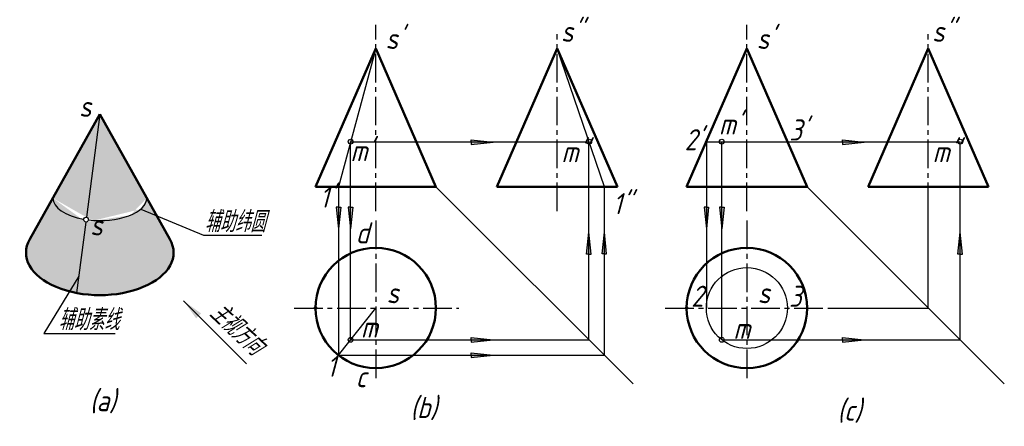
# Model space of a CAD drawing. Header units: millimetres. Extents: x 1103 to 1266, y 134 to 202.
import ezdxf

# ---------------------------------------------------------------- set-up
doc = ezdxf.new("R2010")
doc.units = ezdxf.units.MM
doc.header["$LTSCALE"] = 0.5
doc.linetypes.add('CENTER2', pattern=[28.575, 19.05, -3.175, 3.175, -3.175])
doc.layers.add('尺寸层', color=221, linetype='Continuous')
doc.layers.add('细实线层', color=7, linetype='Continuous')
for name, color, linetype, lineweight in [('文字层', 227, 'Continuous', 20), ('点画线层', 3, 'CENTER2', 25), ('粗实线层', 7, 'Continuous', 50)]:
    doc.layers.add(name, color=color, linetype=linetype, lineweight=lineweight)
doc.styles.add('工程字体（斜）', font='gbeitc.shx', dxfattribs={"bigfont": 'gbcbig.shx'})
doc.styles.add('工程斜体', font='gbeitc.shx', dxfattribs={"bigfont": 'gbcbig.shx'})
doc.dimstyles.new('gb35', dxfattribs={"dimtxt": 3.5, "dimasz": 3.5, "dimexe": 2.5, "dimexo": 0, "dimgap": 1, "dimtad": 1, "dimdsep": 46, "dimtxsty": '工程字体（斜）', "dimcen": 0, "dimadec": 0, "dimazin": 0, "dimtfac": 1, "dimtmove": 0, "dimatfit": 3, "dimfxl": 0, "dimarcsym": 0})

# ---------------------------------------------------------------- blocks, each defined once
blk = doc.blocks.new('jt')
h = blk.add_hatch(color=256)
h.paths.add_polyline_path([(0, 0), (-0.76, -7.26), (0, -7.26)])
h.paths.add_polyline_path([(0, 0), (0, -7.26), (0.76, -7.26)])
for p, q in [((-0.76, -7.26), (0, 0)), ((0.76, -7.26), (0, 0)), ((0, -7.26), (-0.76, -7.26)), ((0, -7.26), (0.76, -7.26))]:
    blk.add_line(p, q)
blk = doc.blocks.new('箭头')
at = {"layer": '细实线层', "ltscale": 0.5}
blk.add_blockref('jt', (0, 0), dxfattribs=at)

msp = doc.modelspace()

# ---------------------------------------------------------------- hatches: boundary and pattern name
at = {"layer": '细实线层', "ltscale": 0.5}
h = msp.add_hatch(color=256, dxfattribs=at)
h.set_gradient(color1=(0, 0, 255), one_color=1, tint=1, name='CYLINDER')
edge = h.paths.add_edge_path()
edge.add_ellipse((1115.96, 172.17), major_axis=(-7.8, 0), ratio=0.480441, start_angle=435.9929, end_angle=510.7676, ccw=False)
edge.add_arc((1113.68, 168.59), 0.4, 262.5724, 352.4014, ccw=False)
edge.add_line((1113.62, 168.19), (1112.09, 156.41))
edge.add_ellipse((1115.96, 163.11), major_axis=(-12.25, 0), ratio=0.57735, start_angle=431.5651, end_angle=558.3629)
edge.add_line((1127.58, 165.34), (1125.41, 169.23))
edge.add_line((1125.41, 169.23), (1122.77, 170.34))
edge = h.paths.add_edge_path()
edge.add_arc((1113.68, 168.59), 0.4, -7.5986, 82.5724, ccw=False)
edge.add_ellipse((1115.96, 172.17), major_axis=(-7.8, 0), ratio=0.480441, start_angle=435.9929, end_angle=540)
edge.add_line((1123.76, 172.17), (1115.96, 186.11))
edge.add_line((1115.96, 186.11), (1113.73, 168.98))
edge = h.paths.add_edge_path()
edge.add_line((1115.96, 186.11), (1108.16, 172.17))
edge.add_ellipse((1115.96, 172.17), major_axis=(-7.8, 0), ratio=0.480441, start_angle=360, end_angle=429.9112)
edge.add_arc((1113.68, 168.59), 0.4, 82.5724, 170.8369, ccw=False)
edge.add_line((1113.73, 168.98), (1115.96, 186.11))
edge = h.paths.add_edge_path()
edge.add_arc((1113.68, 168.59), 0.4, 170.8369, 262.5724, ccw=False)
edge.add_ellipse((1115.96, 172.17), major_axis=(-7.8, 0), ratio=0.480441, start_angle=360, end_angle=429.9112, ccw=False)
edge.add_line((1108.16, 172.17), (1104.34, 165.34))
edge.add_ellipse((1115.96, 163.11), major_axis=(-12.25, 0), ratio=0.57735, start_angle=341.6371, end_angle=425.6199)
edge.add_line((1110.91, 156.67), (1112.46, 159.22))
edge.add_line((1112.46, 159.22), (1113.62, 168.19))
edge = h.paths.add_edge_path()
edge.add_ellipse((1115.96, 172.17), major_axis=(-7.8, 0), ratio=0.480441, start_angle=510.7676, end_angle=540, ccw=False)
edge.add_line((1122.77, 170.34), (1125.41, 169.23))
edge.add_line((1125.41, 169.23), (1123.76, 172.17))
edge = h.paths.add_edge_path()
edge.add_ellipse((1115.96, 163.11), major_axis=(-12.25, 0), ratio=0.57735, start_angle=425.6199, end_angle=431.5651)
edge.add_line((1112.09, 156.41), (1112.46, 159.22))
edge.add_line((1112.46, 159.22), (1110.91, 156.67))
h.paths.add_polyline_path([(1113.49, 170.33), (1116.63, 170.33), (1116.63, 165.08), (1113.49, 165.08)], flags=24)

# ---------------------------------------------------------------- linework, layer by layer
at = {"layer": '点画线层', "color": 7, "ltscale": 0.5}
for p, q in [((1161.77, 169.97), (1161.77, 200.96)), ((1223.39, 169.97), (1223.39, 200.96)), ((1191.89, 169.97), (1191.89, 199.38)), ((1253.51, 169.97), (1253.51, 199.38)), ((1161.77, 168.44), (1161.77, 141.86)), ((1223.39, 168.44), (1223.39, 141.86)), ((1148.21, 153.9), (1175.56, 153.9)), ((1209.82, 153.9), (1237.18, 153.9))]:
    msp.add_line(p, q, dxfattribs=at)
at = {"layer": '粗实线层', "color": 7, "ltscale": 0.5}
for p, q in [((1161.77, 197.02), (1151.77, 174.02)), ((1161.77, 197.02), (1171.77, 174.02)), ((1191.89, 197.02), (1181.89, 174.02)), ((1191.89, 197.02), (1201.89, 174.02)), ((1223.39, 197.02), (1213.39, 174.02)), ((1223.39, 197.02), (1233.39, 174.02)), ((1253.51, 197.02), (1243.51, 174.02)), ((1253.51, 197.02), (1263.51, 174.02)), ((1115.96, 186.11), (1104.34, 165.34)), ((1115.96, 186.11), (1127.58, 165.34)), ((1171.77, 174.02), (1151.77, 174.02)), ((1201.89, 174.02), (1181.89, 174.02)), ((1233.39, 174.02), (1213.39, 174.02)), ((1263.51, 174.02), (1243.51, 174.02))]:
    msp.add_line(p, q, dxfattribs=at)
for centre in [(1161.77, 153.9), (1223.39, 153.9)]:
    msp.add_circle(centre, 10, dxfattribs=at)
msp.add_ellipse((1115.96, 163.11), major_axis=(-12.25, 0), ratio=0.57735, start_param=5.962693, end_param=9.745271, dxfattribs=at)
at = {"layer": '细实线层', "color": 7, "ltscale": 0.5}
for p, q in [((1161.77, 197.02), (1155.57, 174.02)), ((1199.73, 174.02), (1191.89, 197.02)), ((1115.96, 186.11), (1113.73, 168.98)), ((1157.6, 181.54), (1197.17, 181.54)), ((1157.6, 148.62), (1157.6, 181.54)), ((1197.17, 148.62), (1197.17, 181.54)), ((1216.66, 181.54), (1258.79, 181.54)), ((1216.66, 181.54), (1216.66, 153.9)), ((1219.22, 148.62), (1219.22, 181.54)), ((1258.79, 148.62), (1258.79, 181.54)), ((1155.57, 174.02), (1155.57, 146.06)), ((1171.77, 174.02), (1204.51, 141.28)), ((1199.73, 146.06), (1199.73, 174.02)), ((1233.39, 174.02), (1266.13, 141.28)), ((1122.77, 170.34), (1133.16, 165.98)), ((1253.51, 153.9), (1253.51, 169.97)), ((1113.62, 168.19), (1112.09, 156.41)), ((1133.16, 165.98), (1142.87, 165.98)), ((1112.46, 159.22), (1106.66, 149.69)), ((1155.57, 146.06), (1161.77, 153.9)), ((1237.18, 153.9), (1253.51, 153.9)), ((1106.66, 149.69), (1118.51, 149.69)), ((1157.6, 148.62), (1197.17, 148.62)), ((1219.22, 148.62), (1258.79, 148.62)), ((1155.57, 146.06), (1199.73, 146.06)), ((1155.57, 146.06), (1199.73, 146.06))]:
    msp.add_line(p, q, dxfattribs=at)
for centre, radius in [((1157.6, 181.54), 0.4), ((1197.2, 181.54), 0.4), ((1219.22, 181.54), 0.4), ((1258.82, 181.54), 0.4), ((1113.68, 168.59), 0.4), ((1223.39, 153.9), 6.73), ((1151.77, 153.9), 0.2), ((1213.39, 153.9), 0.2), ((1157.6, 148.62), 0.4), ((1219.22, 148.62), 0.4)]:
    msp.add_circle(centre, radius, dxfattribs=at)
for start_param, end_param in [(6.283185, 7.503366), (7.609511, 9.424778)]:
    msp.add_ellipse((1115.96, 172.17), major_axis=(-7.8, 0), ratio=0.480441, start_param=start_param, end_param=end_param, dxfattribs=at)

# ---------------------------------------------------------------- block references
at = {"layer": '细实线层', "color": 7, "ltscale": 0.5, "yscale": 0.5, "zscale": 0.5}
for p, xscale, rotation in [((1181.25, 181.46), 0.5, 270), ((1242.87, 181.46), 0.5, 270), ((1155.57, 167.04), -0.5, 180), ((1157.6, 167.04), -0.5, 180), ((1216.66, 167.04), -0.5, 180), ((1219.22, 167.04), -0.5, 180), ((1181.25, 148.62), 0.5, 270), ((1242.87, 148.62), 0.5, 270), ((1181.25, 146.06), 0.5, 270)]:
    msp.add_blockref('箭头', p, dxfattribs=dict(at, xscale=xscale, rotation=rotation))
at = {"layer": '细实线层', "color": 7, "ltscale": 0.5, "xscale": 0.5, "yscale": 0.5, "zscale": 0.5}
for p in [(1197.17, 166.48), (1199.73, 166.52), (1258.79, 166.48)]:
    msp.add_blockref('箭头', p, dxfattribs=at)

# ---------------------------------------------------------------- texts
at = {"layer": '文字层', "color": 7, "ltscale": 0.5, "char_height": 3.5, "attachment_point": 1, "style": '工程斜体'}
for s, insert, width in [('s"', (1192.53, 201.63), 2.5889), ('s"', (1254.15, 201.63), 2.5889), ("s'", (1163.41, 200.44), 2.5889), ("s'", (1225.03, 200.44), 2.5889), ('s', (1112.51, 189.16), 8.0877), ("m'", (1218.75, 186.22), 2.5889), ("3'", (1230.43, 185.23), 2.5889), ("2'", (1213.05, 183.62), 2.5889), ("m'", (1157.58, 181.8), 2.5889), ('m"', (1192.61, 181.62), 2.5889), ('m"', (1254.23, 181.62), 2.5889), ("1'", (1152.48, 174.08), 2.5889), ('1"', (1201.13, 172.99), 2.5889), ('辅助纬圆', (1133.36, 170), 9.8311), ('s', (1114.37, 169.46), 8.0877), ('d', (1158.45, 168.14), 2.5889), ('s', (1163.58, 158.19), 2.5889), ('2', (1214.15, 157.61), 2.5889), ('s', (1225.2, 158.19), 2.5889), ('3', (1230.38, 157.61), 2.5889), ('辅助素线', (1109.09, 153.71), 9.8311), ('m', (1159.31, 152.48), 2.5889), ('m', (1221.15, 152.26), 2.5889), ('1', (1153.63, 145.98), 2.5889), ('c', (1158.45, 144.24), 2.5889), ('(a)', (1114.3, 140.25), 4.4148), ('(b)', (1167.52, 139.12), 4.4148), ('(c)', (1238.41, 138.68), 4.4148)]:
    msp.add_mtext(s, dxfattribs=dict(at, insert=insert, width=width))
at = {"layer": '文字层', "color": 7, "ltscale": 0.5, "insert": (1136.3, 155.22), "char_height": 3.5, "width": 9.8311, "attachment_point": 1, "rotation": 316.9079, "style": '工程斜体'}
msp.add_mtext('主视方向', dxfattribs=at)

# ---------------------------------------------------------------- leaders
at = {"layer": '尺寸层', "color": 7, "ltscale": 0.5}
msp.add_leader([(1129.88, 155.08), (1140.33, 144.63)], dimstyle='gb35', override={"dimgap": 1, "dimtad": 0}, dxfattribs=at)

doc.saveas('drawing.dxf')
